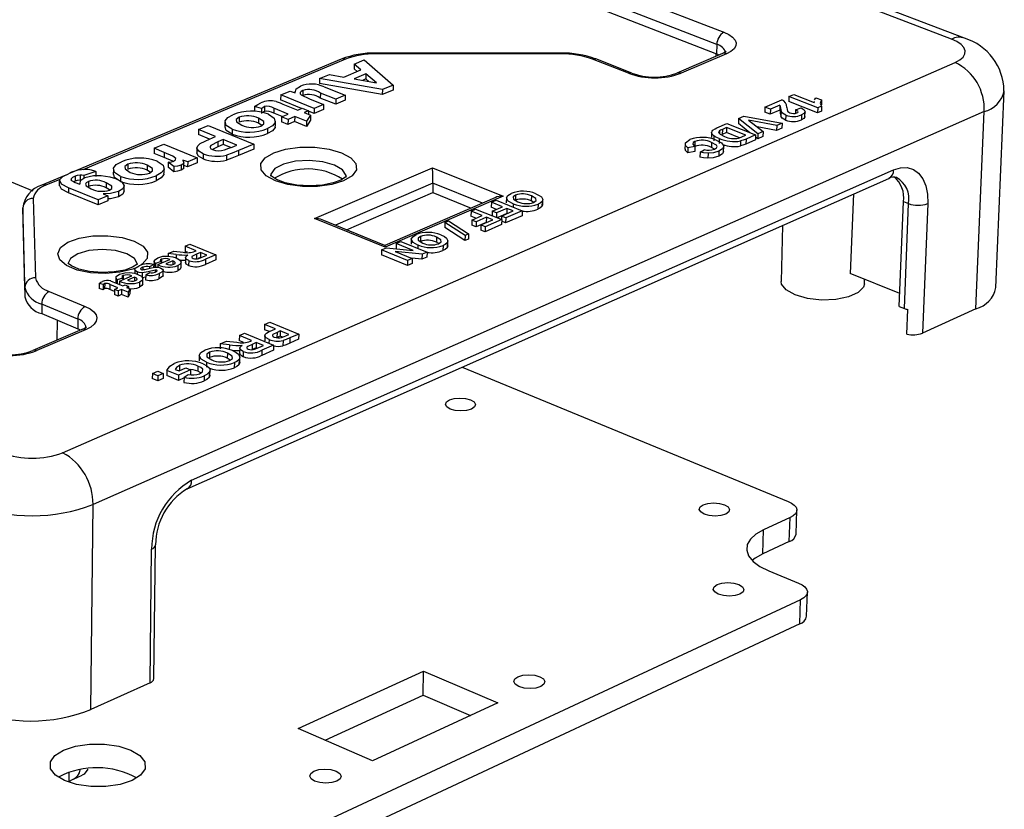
# Model space of a CAD drawing. Extents: x 64 to 144, y 97 to 234.
# Tile 15 of 16: x 110 to 144, y 191 to 218. Entities that reach past the tile are written whole.
import ezdxf

# ---------------------------------------------------------------- set-up
doc = ezdxf.new("R2010")
doc.units = 0
doc.layers.get('0').update_dxf_attribs({"linetype": 'CONTINUOUS'})

msp = doc.modelspace()

# ---------------------------------------------------------------- linework, layer by layer
at = {"color": 7, "linetype": 'CONTINUOUS'}
for p, q in [((141.855, 217.13), (98.378, 233.773)), ((142.305, 217.159), (98.838, 233.784)), ((98.244, 231.243), (134.096, 217.362)), ((133.855, 216.946), (98.014, 230.852)), ((98.016, 230.549), (133.845, 216.629)), ((133.855, 216.946), (133.845, 216.629)), ((128.527, 216.654), (122.231, 216.654)), ((128.534, 216.624), (122.236, 216.624)), ((134.044, 216.634), (132.494, 215.966)), ((134.189, 216.632), (132.639, 215.964)), ((133.822, 216.638), (133.819, 216.537)), ((133.845, 216.629), (133.937, 216.588)), ((111.547, 203.023), (141.982, 216.332)), ((121.05, 216.447), (111.805, 212.553)), ((121.49, 216.28), (121.487, 216.11)), ((121.49, 216.28), (121.832, 216.425)), ((121.722, 216.084), (121.49, 216.28)), ((121.832, 216.425), (122.82, 215.563)), ((130.84, 215.964), (129.613, 216.445)), ((130.959, 215.971), (129.732, 216.451)), ((120.309, 215.782), (120.648, 215.925)), ((120.648, 215.925), (121.136, 215.836)), ((121.136, 215.836), (121.722, 216.084)), ((121.586, 216.026), (121.487, 216.11)), ((121.89, 215.941), (121.49, 215.772)), ((121.89, 215.941), (121.886, 215.771)), ((122.252, 215.635), (121.89, 215.941)), ((101.128, 215.826), (110.53, 211.958)), ((120.309, 215.782), (120.306, 215.612)), ((122.447, 215.236), (120.306, 215.612)), ((122.451, 215.406), (120.309, 215.782)), ((121.49, 215.772), (122.252, 215.635)), ((121.886, 215.771), (121.769, 215.722)), ((121.993, 215.681), (121.886, 215.771)), ((122.82, 215.563), (122.451, 215.406)), ((122.82, 215.563), (122.816, 215.392)), ((118.985, 215.224), (118.982, 215.053)), ((118.985, 215.224), (119.307, 215.359)), ((120.125, 214.767), (118.985, 215.224)), ((119.307, 215.359), (119.475, 215.292)), ((119.464, 215.341), (119.463, 215.297)), ((119.742, 215.379), (119.739, 215.208)), ((120.337, 215.29), (120.334, 215.12)), ((120.863, 215.08), (120.337, 215.29)), ((120.466, 215.502), (121.185, 215.216)), ((121.185, 215.216), (120.863, 215.08)), ((121.185, 215.216), (121.181, 215.045)), ((122.451, 215.406), (122.447, 215.236)), ((122.816, 215.392), (122.447, 215.236)), ((136.314, 215.17), (136.483, 215.243)), ((136.483, 215.243), (137.18, 214.972)), ((143.372, 208.652), (143.658, 215.366)), ((119.697, 214.767), (118.982, 215.053)), ((119.059, 214.914), (119.564, 214.711)), ((119.964, 215.097), (120.447, 214.904)), ((120.447, 214.904), (120.125, 214.767)), ((120.86, 214.909), (120.334, 215.12)), ((120.447, 214.904), (120.444, 214.733)), ((120.863, 215.08), (120.86, 214.909)), ((121.181, 215.045), (120.86, 214.909)), ((135.493, 214.813), (136.067, 215.062)), ((136.008, 214.881), (135.681, 214.739)), ((136.008, 214.881), (136.002, 214.711)), ((136.314, 215.17), (136.308, 214.999)), ((137.289, 214.618), (136.308, 214.999)), ((137.295, 214.788), (136.314, 215.17)), ((137.178, 215.006), (137.176, 214.973)), ((137.18, 214.972), (137.184, 215.006)), ((137.19, 215.06), (137.236, 215.126)), ((137.236, 215.126), (137.425, 215.053)), ((137.425, 215.053), (137.419, 214.882)), ((142.973, 214.658), (112.584, 201.253)), ((118.094, 214.831), (118.091, 214.661)), ((118.331, 214.76), (118.094, 214.831)), ((118.331, 214.76), (118.329, 214.589)), ((118.429, 214.655), (118.373, 214.623)), ((118.432, 214.826), (118.429, 214.655)), ((118.751, 214.771), (118.748, 214.601)), ((119.033, 214.486), (118.748, 214.601)), ((119.241, 214.574), (118.751, 214.771)), ((119.013, 214.478), (119.241, 214.574)), ((119.564, 214.711), (119.716, 214.775)), ((119.716, 214.775), (119.936, 214.687)), ((119.936, 214.687), (119.784, 214.623)), ((119.784, 214.623), (120.005, 214.534)), ((119.936, 214.687), (119.934, 214.563)), ((120.122, 214.597), (119.936, 214.671)), ((120.125, 214.767), (120.122, 214.597)), ((120.444, 214.733), (120.122, 214.597)), ((135.493, 214.813), (135.487, 214.642)), ((135.675, 214.568), (135.487, 214.642)), ((135.681, 214.739), (135.493, 214.813)), ((135.681, 214.739), (135.675, 214.568)), ((136.002, 214.711), (135.675, 214.568)), ((136.046, 214.667), (136.04, 214.497)), ((136.542, 214.719), (136.538, 214.598)), ((136.542, 214.719), (136.729, 214.786)), ((136.743, 214.547), (136.737, 214.377)), ((136.86, 214.491), (136.866, 214.661)), ((137.295, 214.788), (137.289, 214.618)), ((137.424, 214.677), (137.289, 214.618)), ((137.43, 214.847), (137.295, 214.788)), ((137.43, 214.847), (137.424, 214.677)), ((142.691, 207.93), (142.973, 214.658)), ((117.081, 214.295), (117.079, 214.124)), ((117.569, 214.462), (117.567, 214.291)), ((118.225, 214.434), (118.223, 214.263)), ((118.342, 214.188), (118.223, 214.263)), ((118.804, 214.156), (118.807, 214.327)), ((119.013, 214.478), (119.01, 214.307)), ((119.231, 214.219), (119.01, 214.307)), ((119.234, 214.39), (119.013, 214.478)), ((119.234, 214.39), (119.231, 214.219)), ((119.459, 214.315), (119.231, 214.219)), ((119.462, 214.486), (119.234, 214.39)), ((119.462, 214.486), (119.459, 214.315)), ((119.86, 214.154), (119.459, 214.315)), ((119.863, 214.325), (119.462, 214.486)), ((120.002, 214.364), (119.86, 214.154)), ((119.863, 214.325), (119.86, 214.154)), ((120.005, 214.534), (119.863, 214.325)), ((120.005, 214.534), (120.002, 214.364)), ((133.861, 214.103), (134.194, 214.248)), ((134.194, 214.248), (135.175, 213.863)), ((134.598, 214.424), (134.593, 214.253)), ((134.986, 213.937), (134.593, 214.253)), ((134.598, 214.424), (134.773, 214.499)), ((135.254, 213.898), (134.598, 214.424)), ((134.773, 214.499), (136.079, 214.258)), ((135.9, 214.18), (134.937, 214.363)), ((134.937, 214.363), (135.434, 213.976)), ((136.079, 214.258), (135.9, 214.18)), ((136.079, 214.258), (136.073, 214.087)), ((136.207, 214.534), (136.201, 214.363)), ((116.186, 214.043), (116.184, 213.872)), ((116.558, 213.721), (116.184, 213.872)), ((116.186, 214.043), (116.511, 214.18)), ((116.766, 213.809), (116.186, 214.043)), ((116.511, 214.18), (118.073, 213.55)), ((117.333, 214.054), (117.33, 213.883)), ((118.532, 214.076), (118.529, 213.905)), ((133.678, 213.95), (133.672, 213.779)), ((133.678, 213.941), (133.672, 213.77)), ((133.944, 213.996), (133.941, 213.906)), ((134.048, 214.049), (134.042, 213.878)), ((134.182, 213.939), (134.042, 213.878)), ((134.188, 214.11), (134.048, 214.049)), ((134.188, 214.11), (134.182, 213.939)), ((134.626, 213.765), (134.182, 213.939)), ((134.842, 213.853), (134.188, 214.11)), ((135.894, 214.009), (135.23, 214.136)), ((135.254, 213.898), (135.249, 213.727)), ((135.434, 213.976), (135.254, 213.898)), ((135.434, 213.976), (135.429, 213.805)), ((135.9, 214.18), (135.894, 214.009)), ((136.073, 214.087), (135.894, 214.009)), ((114.671, 213.404), (114.998, 213.542)), ((114.998, 213.542), (116.138, 213.079)), ((116.552, 213.718), (116.766, 213.809)), ((116.842, 213.626), (116.84, 213.454)), ((117.024, 213.532), (116.84, 213.454)), ((117.026, 213.704), (116.842, 213.626)), ((117.026, 213.704), (117.024, 213.532)), ((117.279, 213.429), (117.024, 213.532)), ((117.487, 213.517), (117.026, 213.704)), ((118.073, 213.55), (117.547, 213.327)), ((118.073, 213.55), (118.071, 213.378)), ((132.776, 213.552), (132.77, 213.381)), ((133.11, 213.641), (133.105, 213.474)), ((133.676, 213.606), (133.67, 213.435)), ((133.672, 213.77), (133.675, 213.779)), ((133.756, 213.832), (133.751, 213.661)), ((133.938, 213.738), (133.933, 213.567)), ((134.665, 213.656), (134.659, 213.485)), ((134.758, 213.817), (134.842, 213.853)), ((134.851, 213.722), (134.845, 213.551)), ((135.169, 213.692), (134.845, 213.551)), ((135.175, 213.863), (134.851, 213.722)), ((135.175, 213.863), (135.169, 213.692)), ((135.249, 213.727), (135.173, 213.788)), ((135.429, 213.805), (135.249, 213.727)), ((114.671, 213.404), (114.669, 213.232)), ((115.007, 213.095), (114.669, 213.232)), ((115.009, 213.267), (114.671, 213.404)), ((115.009, 213.267), (115.007, 213.095)), ((116.126, 213.419), (116.124, 213.247)), ((116.343, 213.219), (116.341, 213.047)), ((116.84, 213.454), (116.658, 213.362)), ((117.325, 213.448), (117.487, 213.517)), ((118.071, 213.378), (117.545, 213.155)), ((117.547, 213.327), (117.545, 213.155)), ((132.872, 213.423), (132.867, 213.251)), ((133.101, 213.301), (132.867, 213.251)), ((133.106, 213.472), (132.872, 213.423)), ((133.106, 213.472), (133.101, 213.301)), ((133.286, 213.269), (133.281, 213.098)), ((133.286, 213.269), (133.419, 213.358)), ((133.558, 213.236), (133.553, 213.065)), ((133.774, 213.377), (133.67, 213.435)), ((133.927, 213.308), (133.922, 213.137)), ((134.088, 213.297), (134.094, 213.468)), ((115.146, 212.932), (115.144, 212.76)), ((115.345, 212.779), (115.146, 212.932)), ((115.812, 212.94), (115.652, 213.005)), ((115.683, 212.747), (115.685, 212.919)), ((115.812, 212.94), (115.809, 212.769)), ((116.136, 212.907), (115.809, 212.769)), ((116.138, 213.079), (115.812, 212.94)), ((116.138, 213.079), (116.136, 212.907)), ((117.133, 213.171), (117.131, 212.999)), ((112.681, 212.614), (112.273, 212.475)), ((112.681, 212.614), (112.68, 212.443)), ((113.278, 212.687), (113.276, 212.515)), ((113.772, 212.859), (113.77, 212.687)), ((114.432, 212.831), (114.43, 212.659)), ((114.548, 212.583), (114.43, 212.659)), ((115.013, 212.554), (115.015, 212.725)), ((115.343, 212.607), (115.144, 212.76)), ((115.345, 212.779), (115.343, 212.607)), ((115.592, 212.831), (115.59, 212.659)), ((115.809, 212.769), (115.684, 212.82)), ((115.948, 202.083), (139.883, 212.669)), ((120.137, 211.011), (124.162, 212.741)), ((124.162, 212.741), (126.572, 211.775)), ((111.655, 212.49), (110.84, 212.147)), ((111.429, 212.292), (111.428, 212.12)), ((111.836, 212.362), (111.836, 212.326)), ((111.977, 212.279), (111.937, 212.259)), ((111.973, 212.244), (112.137, 212.177)), ((111.979, 212.451), (111.977, 212.279)), ((112.13, 212.222), (112.13, 212.179)), ((112.148, 212.494), (112.146, 212.322)), ((112.176, 212.321), (112.146, 212.322)), ((112.273, 212.475), (112.273, 212.384)), ((112.428, 212.275), (112.427, 212.103)), ((113.035, 212.228), (113.033, 212.056)), ((113.527, 212.446), (113.525, 212.274)), ((114.735, 212.468), (114.733, 212.296)), ((115.793, 201.787), (139.72, 212.379)), ((124.173, 212.213), (124.166, 211.892)), ((111.748, 212.061), (111.746, 211.889)), ((112.756, 211.475), (111.746, 211.889)), ((112.757, 211.647), (111.748, 212.061)), ((113.15, 211.983), (113.033, 212.056)), ((113.455, 211.926), (113.453, 211.754)), ((113.649, 211.949), (113.651, 212.121)), ((121.23, 210.625), (124.166, 211.892)), ((124.166, 211.892), (125.474, 211.366)), ((110.545, 211.693), (110.622, 208.985)), ((112.757, 211.647), (112.756, 211.475)), ((113.086, 211.615), (112.756, 211.475)), ((113.087, 211.787), (112.757, 211.647)), ((112.93, 211.851), (113.087, 211.787)), ((113.087, 211.787), (113.086, 211.615)), ((126.291, 211.72), (122.538, 210.093)), ((126.572, 211.775), (122.548, 210.031)), ((126.17, 211.565), (126.166, 211.392)), ((126.17, 211.565), (126.329, 211.633)), ((126.547, 211.414), (126.17, 211.565)), ((126.329, 211.633), (127.218, 211.276)), ((126.679, 211.712), (126.675, 211.54)), ((126.991, 211.807), (126.987, 211.634)), ((127.532, 211.784), (127.528, 211.612)), ((127.61, 211.562), (127.528, 211.612)), ((127.896, 211.59), (127.891, 211.418)), ((127.917, 211.479), (127.921, 211.651)), ((138.521, 211.848), (138.399, 209.131)), ((140.077, 208.011), (140.217, 211.588)), ((140.217, 211.588), (140.391, 211.519)), ((140.25, 207.942), (140.391, 211.519)), ((141.045, 211.519), (140.868, 207.104)), ((110.189, 211.37), (110.187, 211.048)), ((110.263, 208.66), (110.189, 211.37)), ((125.473, 211.262), (125.469, 211.09)), ((125.473, 211.262), (125.632, 211.331)), ((125.849, 211.111), (125.473, 211.262)), ((125.632, 211.331), (126.522, 210.973)), ((126.338, 211.323), (126.166, 211.392)), ((126.198, 211.262), (126.194, 211.105)), ((126.198, 211.262), (126.547, 211.414)), ((126.346, 211.203), (126.198, 211.262)), ((126.346, 211.203), (126.343, 211.045)), ((126.695, 211.354), (126.346, 211.203)), ((126.691, 211.182), (126.36, 211.038)), ((126.511, 211.093), (126.912, 211.267)), ((127.218, 211.276), (126.659, 211.033)), ((126.695, 211.354), (126.691, 211.182)), ((126.704, 211.176), (126.691, 211.182)), ((126.912, 211.267), (126.695, 211.354)), ((126.909, 211.515), (126.906, 211.401)), ((127.218, 211.276), (127.214, 211.104)), ((127.758, 211.501), (127.753, 211.329)), ((127.913, 211.479), (127.891, 211.418)), ((110.187, 211.048), (110.261, 208.335)), ((122.548, 210.031), (120.137, 211.011)), ((122.538, 210.093), (120.401, 210.962)), ((124.583, 210.877), (124.579, 210.704)), ((124.583, 210.877), (124.703, 210.929)), ((125.272, 210.43), (124.583, 210.877)), ((124.703, 210.929), (125.391, 210.482)), ((125.641, 211.021), (125.469, 211.09)), ((125.5, 210.959), (125.496, 210.787)), ((125.5, 210.959), (125.849, 211.111)), ((125.648, 210.9), (125.5, 210.959)), ((125.648, 210.9), (125.644, 210.727)), ((125.993, 210.879), (125.644, 210.727)), ((125.998, 211.051), (125.648, 210.9)), ((125.812, 210.789), (126.215, 210.964)), ((126.522, 210.973), (125.961, 210.729)), ((125.998, 211.051), (125.993, 210.879)), ((126.006, 210.873), (125.993, 210.879)), ((126.215, 210.964), (125.998, 211.051)), ((126.511, 211.093), (126.508, 210.979)), ((126.659, 211.033), (126.511, 211.093)), ((126.522, 210.973), (126.517, 210.801)), ((126.655, 210.86), (126.52, 210.914)), ((127.214, 211.104), (126.655, 210.86)), ((126.659, 211.033), (126.655, 210.86)), ((125.268, 210.257), (124.579, 210.704)), ((125.644, 210.727), (125.496, 210.787)), ((125.812, 210.789), (125.808, 210.616)), ((125.957, 210.557), (125.808, 210.616)), ((125.961, 210.729), (125.812, 210.789)), ((126.517, 210.801), (125.957, 210.557)), ((125.961, 210.729), (125.957, 210.557)), ((136.098, 210.775), (136.05, 208.865)), ((122.923, 210.157), (123.083, 210.226)), ((123.083, 210.226), (123.973, 209.865)), ((123.437, 210.304), (123.433, 210.131)), ((123.752, 210.401), (123.748, 210.229)), ((124.295, 210.379), (124.292, 210.206)), ((124.373, 210.155), (124.292, 210.206)), ((124.659, 210.183), (124.655, 210.01)), ((124.681, 210.073), (124.685, 210.246)), ((125.272, 210.43), (125.268, 210.257)), ((125.387, 210.309), (125.268, 210.257)), ((125.391, 210.482), (125.272, 210.43)), ((125.391, 210.482), (125.387, 210.309)), ((115.145, 209.813), (115.335, 209.894)), ((115.335, 209.894), (115.654, 209.864)), ((115.729, 210.063), (115.727, 209.89)), ((115.808, 209.857), (115.727, 209.89)), ((115.729, 210.063), (115.891, 210.133)), ((116.101, 209.91), (115.729, 210.063)), ((115.891, 210.133), (116.771, 209.771)), ((116.065, 209.895), (116.101, 209.91)), ((116.248, 209.85), (116.117, 209.794)), ((116.248, 209.85), (116.246, 209.677)), ((116.462, 209.762), (116.248, 209.85)), ((122.421, 209.939), (122.418, 209.766)), ((122.421, 209.939), (122.594, 210.014)), ((123.311, 209.577), (122.421, 209.939)), ((122.594, 210.014), (123.499, 209.923)), ((123.806, 209.792), (122.886, 209.885)), ((122.886, 209.885), (123.472, 209.647)), ((122.923, 210.157), (122.92, 209.984)), ((122.928, 209.98), (122.92, 209.984)), ((123.499, 209.923), (122.923, 210.157)), ((123.665, 210.106), (123.663, 209.991)), ((123.973, 209.865), (123.806, 209.792)), ((123.973, 209.865), (123.97, 209.692)), ((124.519, 210.093), (124.515, 209.92)), ((124.678, 210.073), (124.655, 210.01)), ((114.67, 209.559), (114.668, 209.385)), ((114.903, 209.539), (114.718, 209.478)), ((114.797, 209.437), (115.209, 209.613)), ((114.903, 209.539), (114.903, 209.482)), ((114.917, 209.621), (114.916, 209.487)), ((115.308, 209.57), (115.062, 209.465)), ((115.145, 209.813), (115.144, 209.728)), ((115.421, 209.785), (115.145, 209.813)), ((115.308, 209.57), (115.307, 209.442)), ((115.421, 209.785), (115.42, 209.665)), ((115.585, 209.343), (115.587, 209.516)), ((115.736, 209.68), (115.734, 209.506)), ((115.846, 209.579), (115.844, 209.406)), ((116.117, 209.794), (116.115, 209.621)), ((116.246, 209.677), (116.17, 209.645)), ((116.325, 209.703), (116.462, 209.762)), ((116.418, 209.619), (116.415, 209.446)), ((116.769, 209.598), (116.415, 209.446)), ((116.771, 209.771), (116.418, 209.619)), ((116.771, 209.771), (116.769, 209.598)), ((123.308, 209.404), (122.418, 209.766)), ((123.311, 209.577), (123.308, 209.404)), ((123.472, 209.647), (123.311, 209.577)), ((123.802, 209.619), (123.453, 209.654)), ((123.472, 209.647), (123.468, 209.474)), ((123.806, 209.792), (123.802, 209.619)), ((123.97, 209.692), (123.802, 209.619)), ((114.007, 209.274), (114.006, 209.142)), ((114.087, 209.19), (114.086, 209.115)), ((114.207, 209.296), (114.207, 209.287)), ((114.279, 209.347), (114.278, 209.262)), ((114.381, 209.087), (114.522, 209.166)), ((114.513, 209.362), (114.512, 209.317)), ((114.653, 209.441), (114.513, 209.362)), ((114.653, 209.441), (114.652, 209.344)), ((114.709, 209.25), (114.708, 209.18)), ((114.718, 209.478), (114.716, 209.348)), ((114.755, 209.244), (114.754, 209.206)), ((114.772, 209.223), (114.771, 209.227)), ((114.797, 209.437), (114.796, 209.346)), ((114.973, 209.07), (114.975, 209.244)), ((115.474, 209.404), (115.472, 209.231)), ((123.468, 209.474), (123.308, 209.404)), ((113.313, 208.831), (113.598, 208.713)), ((113.365, 208.999), (113.363, 208.826)), ((113.412, 208.919), (113.411, 208.791)), ((113.599, 208.98), (113.412, 208.919)), ((113.492, 208.877), (113.491, 208.758)), ((113.492, 208.877), (113.906, 209.054)), ((113.599, 208.98), (113.598, 208.922)), ((113.613, 209.062), (113.612, 208.928)), ((114.004, 209.011), (113.757, 208.905)), ((114.004, 209.011), (114.003, 208.883)), ((114.17, 208.844), (114.168, 208.67)), ((114.262, 209.16), (114.26, 208.987)), ((114.38, 209.006), (114.26, 208.987)), ((114.282, 208.784), (114.284, 208.958)), ((114.381, 209.087), (114.379, 208.914)), ((114.835, 209.13), (114.833, 208.956)), ((140.095, 208.457), (138.399, 209.131)), ((138.888, 208.779), (138.895, 208.934)), ((110.263, 208.66), (110.261, 208.335)), ((111.089, 208.524), (112.318, 208.012)), ((112.796, 208.797), (112.794, 208.624)), ((112.928, 208.582), (112.794, 208.624)), ((112.93, 208.756), (112.796, 208.797)), ((112.93, 208.756), (112.928, 208.582)), ((112.982, 208.791), (112.98, 208.618)), ((113.158, 208.758), (113.156, 208.584)), ((113.314, 208.519), (113.156, 208.584)), ((113.435, 208.643), (113.158, 208.758)), ((113.314, 208.591), (113.313, 208.418)), ((113.314, 208.591), (113.435, 208.643)), ((113.439, 208.54), (113.314, 208.591)), ((113.439, 208.54), (113.437, 208.366)), ((113.559, 208.591), (113.439, 208.54)), ((113.491, 208.772), (113.472, 208.765)), ((113.559, 208.591), (113.557, 208.418)), ((113.785, 208.498), (113.559, 208.591)), ((113.598, 208.713), (113.675, 208.746)), ((113.675, 208.746), (113.799, 208.694)), ((113.799, 208.694), (113.722, 208.662)), ((113.722, 208.662), (113.847, 208.61)), ((113.785, 208.498), (113.783, 208.324)), ((113.847, 208.61), (113.785, 208.498)), ((113.799, 208.694), (113.798, 208.63)), ((113.847, 208.61), (113.845, 208.436)), ((113.437, 208.366), (113.313, 208.418)), ((113.557, 208.418), (113.437, 208.366)), ((113.783, 208.324), (113.557, 208.418)), ((113.845, 208.436), (113.783, 208.324)), ((110.837, 208.092), (110.834, 207.766)), ((112.066, 207.579), (110.837, 208.092)), ((140.077, 208.011), (140.25, 207.942)), ((140.335, 207.069), (140.368, 207.907)), ((142.691, 207.93), (140.868, 207.104)), ((110.834, 207.766), (112.063, 207.253)), ((111.359, 207.547), (111.354, 206.863)), ((112.066, 207.579), (112.063, 207.253)), ((112.202, 207.228), (110.529, 206.508)), ((112.346, 207.224), (110.673, 206.503)), ((112.063, 207.253), (112.155, 207.208)), ((118.437, 207.394), (118.434, 207.219)), ((118.597, 207.152), (118.434, 207.219)), ((118.437, 207.394), (118.616, 207.472)), ((118.802, 207.243), (118.437, 207.394)), ((118.616, 207.472), (119.599, 207.065)), ((118.679, 207.189), (118.802, 207.243)), ((118.966, 207.175), (118.858, 207.128)), ((118.966, 207.175), (118.963, 207)), ((119.256, 207.055), (118.966, 207.175)), ((116.925, 206.736), (117.136, 206.828)), ((117.136, 206.828), (117.492, 206.793)), ((117.574, 207.019), (117.571, 206.844)), ((117.718, 206.783), (117.571, 206.844)), ((117.574, 207.019), (117.754, 207.097)), ((117.99, 206.846), (117.574, 207.019)), ((117.754, 207.097), (118.737, 206.689)), ((117.949, 206.829), (117.99, 206.846)), ((118.443, 207.016), (118.44, 206.841)), ((118.588, 206.884), (118.585, 206.752)), ((118.858, 207.128), (118.855, 206.954)), ((118.963, 207), (118.855, 206.954)), ((119.044, 206.967), (118.963, 207)), ((119.064, 206.845), (119.061, 206.67)), ((119.161, 207.014), (119.256, 207.055)), ((119.301, 206.935), (119.298, 206.761)), ((119.596, 206.891), (119.298, 206.761)), ((119.599, 207.065), (119.301, 206.935)), ((119.599, 207.065), (119.596, 206.891)), ((116.925, 206.736), (116.923, 206.562)), ((117.233, 206.705), (116.925, 206.736)), ((117.233, 206.705), (117.231, 206.53)), ((117.585, 206.587), (117.582, 206.412)), ((118.009, 206.715), (118.006, 206.54)), ((118.151, 206.604), (118.006, 206.54)), ((118.153, 206.778), (118.009, 206.715)), ((118.153, 206.778), (118.151, 206.604)), ((118.186, 206.589), (118.151, 206.604)), ((118.393, 206.679), (118.153, 206.778)), ((118.24, 206.612), (118.393, 206.679)), ((118.344, 206.518), (118.342, 206.343)), ((118.734, 206.515), (118.342, 206.343)), ((118.737, 206.689), (118.344, 206.518)), ((118.737, 206.689), (118.734, 206.515)), ((116.203, 206.334), (116.2, 206.159)), ((116.558, 206.448), (116.556, 206.273)), ((117.165, 206.422), (117.162, 206.247)), ((117.264, 206.182), (117.162, 206.247)), ((117.564, 206.2), (117.562, 206.025)), ((117.593, 206.1), (117.596, 206.275)), ((117.708, 206.473), (117.705, 206.298)), ((115.105, 205.83), (115.103, 205.655)), ((115.5, 205.665), (115.105, 205.83)), ((115.389, 205.866), (115.517, 205.812)), ((115.911, 205.844), (115.5, 205.665)), ((115.531, 205.827), (115.513, 205.814)), ((115.517, 205.812), (115.747, 205.912)), ((115.533, 206.002), (115.531, 205.827)), ((115.747, 205.912), (115.911, 205.844)), ((115.911, 205.844), (115.909, 205.669)), ((116.163, 205.976), (116.16, 205.801)), ((116.452, 206.113), (116.449, 205.938)), ((116.573, 205.664), (116.576, 205.84)), ((117.405, 206.097), (117.402, 205.922)), ((117.591, 206.1), (117.562, 206.025)), ((125.167, 205.937), (136.285, 201.363)), ((114.607, 205.728), (114.605, 205.553)), ((114.794, 205.474), (114.605, 205.553)), ((114.607, 205.728), (114.789, 205.807)), ((114.796, 205.649), (114.607, 205.728)), ((114.789, 205.807), (114.978, 205.728)), ((114.796, 205.649), (114.794, 205.474)), ((114.976, 205.553), (114.794, 205.474)), ((114.978, 205.728), (114.796, 205.649)), ((114.978, 205.728), (114.976, 205.553)), ((115.498, 205.49), (115.103, 205.655)), ((115.5, 205.665), (115.498, 205.49)), ((115.688, 205.573), (115.498, 205.49)), ((115.688, 205.596), (115.686, 205.421)), ((115.688, 205.596), (115.832, 205.691)), ((116.375, 205.648), (116.373, 205.472)), ((116.549, 205.765), (116.547, 205.59)), ((112.515, 194.259), (112.584, 201.253)), ((136.355, 200.81), (135.451, 200.393)), ((136.326, 199.996), (136.355, 200.81)), ((136.556, 200.246), (136.585, 201.059)), ((135.423, 199.579), (135.451, 200.393)), ((114.663, 195.317), (114.718, 199.882)), ((136.326, 199.996), (135.423, 199.579)), ((114.528, 195.171), (114.583, 199.737)), ((135.624, 198.995), (136.64, 198.573)), ((136.915, 197.442), (136.944, 198.261)), ((136.712, 198.007), (114.258, 187.545)), ((136.683, 197.187), (136.712, 198.007)), ((136.683, 197.187), (114.248, 186.702)), ((119.585, 193.613), (123.855, 195.576)), ((123.837, 194.751), (123.855, 195.576)), ((123.855, 195.576), (126.388, 194.489)), ((114.528, 195.171), (112.515, 194.259)), ((120.503, 193.214), (123.837, 194.751)), ((123.837, 194.751), (125.452, 194.055)), ((126.388, 194.489), (122.119, 192.51)), ((122.119, 192.51), (119.585, 193.613)), ((111.761, 192.119), (111.758, 191.782)), ((111.758, 191.812), (111.913, 191.883)), ((111.916, 191.884), (112.21, 192.019))]:
    msp.add_line(p, q, dxfattribs=at)
at = {"color": 8, "linetype": 'CONTINUOUS'}
for p, q in [((121.189, 216.445), (112.234, 212.671)), ((111.45, 212.341), (110.979, 212.143)), ((124.173, 212.213), (120.847, 210.78)), ((125.863, 211.534), (124.173, 212.213))]:
    msp.add_line(p, q, dxfattribs=at)
at = {"color": 7, "linetype": 'CONTINUOUS'}
for points in [[(134.096, 217.362), (134.264, 217.284), (134.392, 217.195), (134.476, 217.098), (134.513, 216.998), (134.502, 216.897), (134.442, 216.8), (134.337, 216.71), (134.189, 216.632)], [(141.982, 216.332), (142.14, 216.418), (142.253, 216.516), (142.314, 216.622), (142.323, 216.732), (142.279, 216.842), (142.183, 216.948), (142.04, 217.045), (141.855, 217.13)], [(134.171, 216.705), (134.174, 216.712), (134.119, 216.671), (134.044, 216.634)], [(119.475, 215.292), (119.51, 215.431), (119.655, 215.523)], [(119.742, 215.379), (119.683, 215.345), (119.652, 215.305), (119.65, 215.263), (119.685, 215.224), (119.964, 215.097)], [(118.094, 214.831), (118.203, 214.904), (118.309, 214.955)], [(118.832, 214.996), (118.962, 214.951), (119.059, 214.914)], [(137.425, 215.053), (137.375, 214.938), (137.43, 214.847)], [(117.333, 214.054), (117.125, 214.184), (117.088, 214.338), (117.176, 214.453), (117.349, 214.55)], [(118.432, 214.826), (118.37, 214.79), (118.331, 214.76)], [(118.565, 214.564), (118.762, 214.434), (118.798, 214.283), (118.704, 214.171), (118.532, 214.076)], [(136.207, 214.534), (136.09, 214.604), (136.046, 214.667)], [(136.246, 214.797), (136.254, 214.729), (136.27, 214.676)], [(136.27, 214.676), (136.305, 214.641), (136.35, 214.618)], [(136.583, 214.613), (136.614, 214.631), (136.626, 214.652), (136.616, 214.675), (136.542, 214.719)], [(136.729, 214.786), (136.832, 214.722), (136.864, 214.649), (136.824, 214.594), (136.743, 214.547)], [(117.569, 214.462), (117.47, 214.389), (117.476, 214.304), (117.656, 214.191)], [(118.31, 214.164), (118.409, 214.237), (118.404, 214.321), (118.225, 214.434)], [(136.201, 214.363), (136.084, 214.433), (136.04, 214.497)], [(136.853, 214.49), (136.858, 214.478), (136.818, 214.423), (136.737, 214.377)], [(117.33, 213.883), (117.123, 214.013), (117.096, 214.124)], [(118.785, 214.156), (118.795, 214.112), (118.701, 214), (118.529, 213.905)], [(133.678, 213.941), (133.692, 213.99), (133.724, 214.026)], [(133.756, 213.832), (133.697, 213.892), (133.678, 213.941)], [(133.724, 214.026), (133.794, 214.071), (133.861, 214.103)], [(133.944, 213.996), (133.91, 213.939), (133.964, 213.882), (134.117, 213.809)], [(134.048, 214.049), (133.986, 214.02), (133.944, 213.996)], [(116.343, 213.219), (116.188, 213.304), (116.127, 213.407), (116.153, 213.489), (116.233, 213.565)], [(116.233, 213.565), (116.404, 213.653), (116.552, 213.718)], [(116.842, 213.626), (116.604, 213.505), (116.576, 213.467), (116.576, 213.428), (116.606, 213.39), (116.664, 213.359)], [(132.872, 213.423), (132.79, 213.503), (132.785, 213.588), (132.94, 213.702)], [(133.11, 213.641), (133.046, 213.598), (133.032, 213.548), (133.106, 213.472)], [(133.776, 213.378), (133.84, 213.417), (133.865, 213.464), (133.844, 213.512), (133.676, 213.606)], [(133.938, 213.738), (133.827, 213.788), (133.756, 213.832)], [(133.832, 213.686), (134.016, 213.59), (134.094, 213.475), (134.051, 213.384), (133.927, 213.308)], [(134.594, 213.753), (134.689, 213.787), (134.758, 213.817)], [(134.845, 213.551), (134.747, 213.511), (134.659, 213.485)], [(134.851, 213.722), (134.752, 213.682), (134.665, 213.656)], [(115.333, 212.971), (115.392, 213.008), (115.403, 213.052), (115.308, 213.133), (115.009, 213.267)], [(116.341, 213.047), (116.185, 213.133), (116.124, 213.236), (116.128, 213.247)], [(117.072, 213.35), (117.217, 213.404), (117.325, 213.448)], [(117.547, 213.327), (117.324, 213.236), (117.133, 213.171)], [(121.061, 213.256), (121.374, 213.084), (121.547, 212.882), (121.563, 212.669), (121.419, 212.467), (121.13, 212.294), (120.722, 212.168), (120.238, 212.102), (119.723, 212.102), (119.23, 212.168), (118.806, 212.294), (118.493, 212.467), (118.322, 212.669), (118.309, 212.882), (118.456, 213.084), (118.746, 213.256), (119.152, 213.381), (119.635, 213.446), (120.146, 213.446), (120.638, 213.381), (121.061, 213.256)], [(132.867, 213.251), (132.784, 213.332), (132.782, 213.381)], [(133.558, 213.236), (133.402, 213.247), (133.286, 213.269)], [(133.927, 213.308), (133.739, 213.252), (133.558, 213.236)], [(134.085, 213.297), (134.046, 213.213), (133.922, 213.137)], [(113.527, 212.446), (113.32, 212.578), (113.286, 212.733), (113.376, 212.85), (113.552, 212.948)], [(114.776, 212.962), (114.972, 212.831), (115.006, 212.678), (114.909, 212.564), (114.735, 212.468)], [(115.327, 212.944), (115.306, 212.962), (115.007, 213.095)], [(115.146, 212.932), (115.258, 212.948), (115.333, 212.971)], [(115.652, 213.005), (115.682, 212.902), (115.65, 212.863), (115.592, 212.831)], [(117.545, 213.155), (117.321, 213.064), (117.131, 212.999)], [(133.553, 213.065), (133.396, 213.076), (133.281, 213.098)], [(133.922, 213.137), (133.734, 213.081), (133.553, 213.065)], [(111.748, 212.061), (111.507, 212.182), (111.439, 212.332), (111.558, 212.442), (111.745, 212.535)], [(112.647, 212.63), (112.666, 212.621), (112.681, 212.614)], [(113.772, 212.859), (113.671, 212.785), (113.676, 212.699), (113.855, 212.585)], [(114.512, 212.557), (114.613, 212.631), (114.61, 212.717), (114.432, 212.831)], [(114.993, 212.553), (115.004, 212.506), (114.907, 212.392), (114.733, 212.296)], [(115.59, 212.659), (115.461, 212.622), (115.343, 212.607)], [(115.592, 212.831), (115.463, 212.794), (115.345, 212.779)], [(115.675, 212.747), (115.68, 212.73), (115.648, 212.692), (115.59, 212.659)], [(139.883, 212.669), (140.122, 212.742), (140.349, 212.748), (140.556, 212.685), (140.733, 212.557), (140.876, 212.368), (140.977, 212.125), (141.034, 211.839), (141.045, 211.519)], [(111.834, 212.343), (111.833, 212.33), (111.851, 212.305)], [(111.979, 212.451), (111.885, 212.404), (111.836, 212.362)], [(111.851, 212.305), (111.914, 212.269), (111.973, 212.244)], [(112.146, 212.322), (112.044, 212.303), (111.977, 212.279)], [(112.148, 212.494), (112.045, 212.475), (111.979, 212.451)], [(112.137, 212.177), (112.167, 212.314), (112.305, 212.406)], [(112.273, 212.475), (112.207, 212.491), (112.148, 212.494)], [(112.305, 212.406), (112.597, 212.478), (112.867, 212.482)], [(112.428, 212.275), (112.356, 212.231), (112.331, 212.178), (112.35, 212.124), (112.523, 212.018)], [(112.867, 212.482), (113.159, 212.436), (113.353, 212.372)], [(113.143, 211.978), (113.227, 212.039), (113.224, 212.109), (113.035, 212.228)], [(113.525, 212.274), (113.319, 212.406), (113.294, 212.516)], [(113.353, 212.372), (113.563, 212.26), (113.651, 212.125), (113.602, 212.017), (113.455, 211.926)], [(121.218, 212.45), (121.19, 212.417), (121.038, 212.321), (120.772, 212.223), (120.406, 212.152), (119.977, 212.125), (119.537, 212.153), (119.14, 212.23), (118.839, 212.342), (118.673, 212.45), (118.642, 212.487)], [(111.746, 211.889), (111.505, 212.01), (111.455, 212.122)], [(113.455, 211.926), (113.182, 211.858), (112.93, 211.851)], [(113.648, 211.949), (113.6, 211.845), (113.453, 211.754)], [(126.909, 211.515), (126.743, 211.604), (126.679, 211.712), (126.725, 211.796), (126.843, 211.866)], [(127.684, 211.855), (127.803, 211.799), (127.873, 211.748)], [(113.453, 211.754), (113.18, 211.685), (113.086, 211.683)], [(126.991, 211.807), (126.91, 211.746), (126.917, 211.675), (127.071, 211.582)], [(127.607, 211.56), (127.691, 211.62), (127.686, 211.691), (127.532, 211.784)], [(127.896, 211.59), (127.829, 211.537), (127.758, 211.501)], [(127.873, 211.748), (127.921, 211.66), (127.896, 211.59)], [(127.891, 211.418), (127.825, 211.365), (127.753, 211.329)], [(123.665, 210.106), (123.5, 210.197), (123.437, 210.306), (123.484, 210.391), (123.603, 210.461)], [(123.752, 210.401), (123.669, 210.34), (123.676, 210.269), (123.829, 210.174)], [(124.368, 210.152), (124.453, 210.213), (124.449, 210.284), (124.295, 210.379)], [(124.449, 210.45), (124.568, 210.394), (124.638, 210.342)], [(124.659, 210.183), (124.591, 210.129), (124.519, 210.093)], [(124.638, 210.342), (124.685, 210.253), (124.659, 210.183)], [(124.655, 210.01), (124.587, 209.956), (124.515, 209.92)], [(114.718, 209.478), (114.673, 209.535), (114.681, 209.594), (114.793, 209.672)], [(114.793, 209.672), (114.97, 209.722), (115.138, 209.728)], [(114.917, 209.621), (114.884, 209.601), (114.874, 209.576), (114.903, 209.539)], [(115.138, 209.728), (115.306, 209.701), (115.418, 209.664)], [(115.389, 209.508), (115.357, 209.546), (115.308, 209.57)], [(115.342, 209.452), (115.384, 209.481), (115.389, 209.508)], [(115.418, 209.664), (115.538, 209.599), (115.587, 209.519), (115.559, 209.457), (115.474, 209.404)], [(115.846, 209.579), (115.763, 209.627), (115.736, 209.685), (115.762, 209.73), (115.815, 209.77)], [(115.844, 209.406), (115.761, 209.454), (115.736, 209.507)], [(116.117, 209.794), (115.982, 209.73), (115.959, 209.711), (115.954, 209.69), (115.969, 209.669), (116, 209.652)], [(116.193, 209.649), (116.268, 209.678), (116.325, 209.703)], [(114.101, 209.466), (114.077, 209.44), (113.929, 209.347), (113.668, 209.254), (113.307, 209.186), (112.888, 209.166), (112.467, 209.201), (112.102, 209.284), (111.846, 209.394), (111.741, 209.474), (111.734, 209.481)], [(113.489, 209.113), (113.667, 209.163), (113.835, 209.17)], [(113.835, 209.17), (114.003, 209.143), (114.115, 209.105)], [(114.087, 209.19), (114.028, 209.227), (114.007, 209.27), (114.022, 209.313), (114.155, 209.399)], [(114.262, 209.16), (114.156, 209.169), (114.087, 209.19)], [(114.279, 209.347), (114.229, 209.321), (114.207, 209.296)], [(114.208, 209.291), (114.212, 209.28), (114.23, 209.269)], [(114.23, 209.269), (114.252, 209.262), (114.273, 209.261)], [(114.709, 209.25), (114.465, 209.193), (114.262, 209.16)], [(114.273, 209.261), (114.317, 209.267), (114.349, 209.275)], [(114.349, 209.275), (114.53, 209.322), (114.682, 209.349)], [(114.681, 209.349), (114.671, 209.362), (114.674, 209.385)], [(114.682, 209.349), (114.812, 209.346), (114.899, 209.322)], [(114.706, 209.179), (114.75, 209.202), (114.772, 209.223)], [(114.755, 209.244), (114.731, 209.249), (114.709, 209.25)], [(114.769, 209.235), (114.768, 209.235), (114.755, 209.244)], [(114.899, 209.322), (114.954, 209.288), (114.975, 209.248), (114.961, 209.208), (114.835, 209.13)], [(115.583, 209.343), (115.557, 209.283), (115.472, 209.231)], [(112.796, 208.797), (112.85, 208.836), (112.905, 208.863)], [(113.186, 208.88), (113.259, 208.853), (113.313, 208.831)], [(113.412, 208.919), (113.368, 208.976), (113.376, 209.035), (113.489, 209.113)], [(113.613, 209.062), (113.58, 209.042), (113.569, 209.017), (113.599, 208.98)], [(114.085, 208.948), (114.053, 208.987), (114.004, 209.011)], [(114.038, 208.892), (114.08, 208.922), (114.085, 208.948)], [(114.115, 209.105), (114.235, 209.04), (114.284, 208.96), (114.255, 208.897), (114.17, 208.844)], [(114.971, 209.07), (114.959, 209.035), (114.833, 208.956)], [(136.523, 208.403), (136.218, 208.573), (136.064, 208.774), (136.05, 208.865)], [(112.98, 208.618), (112.948, 208.598), (112.928, 208.582)], [(112.982, 208.791), (112.95, 208.772), (112.93, 208.756)], [(114.28, 208.784), (114.253, 208.723), (114.168, 208.67)], [(138.888, 208.779), (138.859, 208.671), (138.678, 208.483), (138.35, 208.336), (137.915, 208.248), (137.426, 208.23), (136.943, 208.284), (136.523, 208.403)], [(112.318, 208.012), (112.485, 207.928), (112.61, 207.831), (112.688, 207.727), (112.717, 207.618), (112.696, 207.51), (112.625, 207.405), (112.507, 207.308), (112.346, 207.224)], [(112.202, 207.228), (112.202, 207.229), (112.207, 207.23)], [(118.497, 207.098), (118.594, 207.151), (118.679, 207.189)], [(118.588, 206.884), (118.491, 206.936), (118.445, 206.999), (118.453, 207.051), (118.497, 207.098)], [(118.858, 207.128), (118.718, 207.053), (118.704, 207.03), (118.707, 207.005), (118.728, 206.983), (118.764, 206.963)], [(119.012, 206.955), (119.097, 206.987), (119.161, 207.014)], [(119.301, 206.935), (119.173, 206.882), (119.064, 206.845)], [(116.452, 206.113), (116.27, 206.216), (116.203, 206.339), (116.259, 206.436), (116.394, 206.516)], [(117.339, 206.503), (117.469, 206.439), (117.547, 206.381)], [(117.708, 206.473), (117.616, 206.527), (117.585, 206.592), (117.613, 206.642), (117.673, 206.687)], [(118.009, 206.715), (117.858, 206.643), (117.833, 206.622), (117.827, 206.598), (117.844, 206.574), (117.88, 206.555)], [(118.094, 206.551), (118.177, 206.585), (118.24, 206.612)], [(119.298, 206.761), (119.17, 206.707), (119.061, 206.67)], [(116.558, 206.448), (116.463, 206.378), (116.468, 206.297), (116.637, 206.19)], [(117.239, 206.165), (117.336, 206.234), (117.333, 206.315), (117.165, 206.422)], [(117.564, 206.2), (117.487, 206.139), (117.405, 206.097)], [(117.547, 206.381), (117.596, 206.279), (117.564, 206.2)], [(117.705, 206.298), (117.613, 206.352), (117.585, 206.412)], [(115.105, 205.83), (115.2, 205.971), (115.356, 206.065)], [(115.533, 206.002), (115.428, 205.931), (115.389, 205.866)], [(116.16, 205.801), (116.001, 205.854), (115.905, 205.866)], [(116.213, 205.717), (116.316, 205.786), (116.325, 205.867), (116.262, 205.926), (116.163, 205.976)], [(116.336, 206.058), (116.47, 205.988), (116.556, 205.905), (116.575, 205.835), (116.549, 205.765)], [(117.562, 206.025), (117.484, 205.964), (117.402, 205.922)], [(116.261, 205.749), (116.259, 205.751), (116.16, 205.801)], [(116.547, 205.59), (116.465, 205.52), (116.373, 205.472)], [(116.549, 205.765), (116.468, 205.695), (116.375, 205.648)], [(116.572, 205.664), (116.573, 205.66), (116.547, 205.59)], [(124.764, 204.513), (124.648, 204.584), (124.602, 204.668), (124.634, 204.752), (124.738, 204.823), (124.9, 204.87), (125.094, 204.887), (125.29, 204.87), (125.46, 204.823), (125.577, 204.752), (125.623, 204.668), (125.591, 204.584), (125.487, 204.513), (125.325, 204.466), (125.131, 204.449), (124.934, 204.466), (124.764, 204.513)], [(133.426, 200.928), (133.305, 201.001), (133.256, 201.087), (133.285, 201.173), (133.389, 201.246), (133.551, 201.295), (133.747, 201.312), (133.947, 201.295), (134.12, 201.246), (134.241, 201.173), (134.291, 201.087), (134.262, 201.001), (134.158, 200.928), (133.996, 200.879), (133.8, 200.862), (133.599, 200.879), (133.426, 200.928)], [(136.285, 201.363), (136.404, 201.304), (136.496, 201.237), (136.556, 201.163), (136.584, 201.087), (136.576, 201.011), (136.534, 200.937), (136.46, 200.869), (136.355, 200.81)], [(135.451, 200.393), (135.188, 200.244), (135, 200.074), (134.894, 199.889), (134.874, 199.696), (134.941, 199.503), (135.093, 199.317), (135.323, 199.146), (135.624, 198.995)], [(135.423, 199.579), (135.16, 199.429), (135.058, 199.347)], [(133.904, 198.198), (133.782, 198.273), (133.732, 198.361), (133.761, 198.449), (133.866, 198.523), (134.03, 198.573), (134.228, 198.59), (134.43, 198.573), (134.605, 198.523), (134.728, 198.449), (134.778, 198.361), (134.749, 198.273), (134.644, 198.198), (134.48, 198.148), (134.282, 198.131), (134.079, 198.148), (133.904, 198.198)], [(136.64, 198.573), (136.761, 198.512), (136.854, 198.443), (136.915, 198.368), (136.943, 198.29), (136.935, 198.212), (136.893, 198.137), (136.818, 198.068), (136.712, 198.007)], [(127.105, 195.048), (126.983, 195.125), (126.935, 195.215), (126.967, 195.305), (127.075, 195.381), (127.242, 195.432), (127.443, 195.45), (127.647, 195.432), (127.823, 195.381), (127.945, 195.305), (127.994, 195.215), (127.962, 195.125), (127.854, 195.048), (127.687, 194.997), (127.486, 194.979), (127.281, 194.997), (127.105, 195.048)], [(111.608, 191.841), (111.302, 192.027), (111.138, 192.245), (111.132, 192.474), (111.283, 192.691), (111.576, 192.876), (111.983, 193.01), (112.465, 193.08), (112.973, 193.08), (113.459, 193.01), (113.875, 192.876), (114.182, 192.691), (114.348, 192.474), (114.357, 192.245), (114.209, 192.027), (113.916, 191.841), (113.508, 191.706), (113.025, 191.634), (112.514, 191.634), (112.025, 191.706), (111.608, 191.841)], [(112.407, 192.228), (112.283, 192.064), (112.21, 192.019)], [(120.875, 192.163), (120.997, 192.084), (121.044, 191.992), (121.009, 191.9), (120.898, 191.822), (120.727, 191.769), (120.523, 191.751), (120.317, 191.769), (120.139, 191.822), (120.018, 191.9), (119.972, 191.992), (120.007, 192.084), (120.118, 192.163), (120.288, 192.215), (120.492, 192.233), (120.698, 192.215), (120.875, 192.163)]]:
    msp.add_lwpolyline(points, dxfattribs=at)
at = {"color": 8, "linetype": 'CONTINUOUS'}
for points in [[(128.534, 216.624), (128.531, 216.645), (128.528, 216.654), (128.527, 216.654)], [(120.814, 212.832), (120.416, 212.943), (119.954, 212.988), (119.488, 212.961), (119.081, 212.865), (118.788, 212.714), (118.65, 212.528), (118.641, 212.467)], [(121.218, 212.435), (121.215, 212.479), (121.093, 212.67), (120.814, 212.832)], [(113.988, 209.306), (113.937, 209.287), (113.504, 209.177), (113.008, 209.133), (112.502, 209.16), (112.042, 209.254), (111.678, 209.405), (111.448, 209.597), (111.379, 209.809), (111.476, 210.017), (111.73, 210.199), (112.111, 210.337), (112.58, 210.414), (113.086, 210.422), (113.573, 210.362), (113.99, 210.239), (113.99, 210.239)], [(113.99, 210.239), (114.292, 210.066), (114.446, 209.862), (114.434, 209.649), (114.258, 209.45), (114.23, 209.431)], [(113.74, 209.809), (113.352, 209.917), (112.898, 209.955), (112.446, 209.917), (112.066, 209.809), (111.815, 209.648), (111.731, 209.465)], [(114.102, 209.447), (114.102, 209.457), (114.003, 209.648), (113.74, 209.809)]]:
    msp.add_lwpolyline(points, dxfattribs=at)
at = {"color": 7, "linetype": 'CONTINUOUS'}
for centre, radius, start, end in [((134.343, 216.941), 0.488, 120.3139, 179.4564), ((141.749, 215.344), 1.898, 0.6891, 72.9623), ((122.185, 213.437), 3.218, 89.1868, 110.6546), ((122.176, 213.827), 2.797, 88.7839, 110.6705), ((128.586, 213.327), 3.327, 69.8547, 91.0087), ((128.58, 213.565), 3.06, 70.2607, 90.8599), ((141.208, 214.743), 1.767, 357.2541, 64.0351), ((131.739, 218.47), 2.662, 250.2589, 289.7411), ((131.732, 218.055), 2.223, 249.6335, 290.0195), ((120.036, 214.543), 1.052, 65.868, 111.2267), ((119.946, 214.562), 0.679, 55.2056, 107.798), ((119.949, 214.732), 0.679, 55.2289, 107.7865), ((118.627, 214.25), 0.774, 74.6228, 114.2917), ((142.631, 215.949), 6.709, 189.1542, 191.01), ((135.975, 214.807), 0.272, 357.8745, 70.1397), ((117.975, 213.023), 1.65, 69.0543, 112.2829), ((118.534, 214.306), 0.364, 53.9225, 106.6805), ((118.536, 214.476), 0.365, 53.9466, 106.6698), ((142.633, 215.778), 6.717, 189.1465, 191.0012), ((136.458, 215.228), 0.738, 250.1054, 292.7456), ((136.472, 214.899), 0.307, 246.5375, 291.0854), ((117.859, 213.437), 0.903, 66.2356, 108.8913), ((117.862, 213.607), 0.903, 66.2516, 108.8786), ((136.452, 215.057), 0.738, 250.0921, 292.7609), ((117.901, 215.459), 1.676, 250.0896, 292.0079), ((117.904, 215.631), 1.678, 250.103, 291.993), ((118.018, 215.016), 0.901, 246.2937, 288.8722), ((133.365, 212.544), 1.233, 67.7609, 110.1749), ((133.351, 212.931), 0.749, 64.2551, 108.7402), ((134.437, 214.891), 1.256, 246.6068, 280.4748), ((134.438, 214.546), 1.084, 249.347, 281.7799), ((134.432, 214.431), 0.697, 243.201, 283.4846), ((116.813, 214.437), 1.306, 248.8912, 284.1747), ((116.88, 213.962), 0.641, 250.2925, 287.3531), ((133.345, 212.761), 0.748, 64.2378, 108.7526), ((133.568, 213.91), 0.571, 254.9393, 291.3345), ((114.182, 211.421), 1.652, 68.9204, 112.4254), ((114.066, 212.005), 0.903, 66.0814, 109.0137), ((116.811, 214.264), 1.305, 248.8769, 284.1842), ((112.305, 211.543), 1.139, 72.5594, 119.4339), ((114.064, 211.835), 0.902, 66.0653, 109.0264), ((114.219, 213.408), 0.9, 246.1238, 289.0072), ((119.901, 210.536), 2.166, 56.7346, 121.5001), ((118.183, 212.361), 5.991, 358.5878, 3.641), ((112.676, 211.536), 0.78, 62.6191, 108.5541), ((114.1, 213.85), 1.678, 249.9667, 292.144), ((114.102, 214.023), 1.679, 249.9801, 292.1291), ((139.875, 212.145), 0.281, 67.2295, 123.4473), ((139.323, 211.732), 0.906, 350.8183, 51.1936), ((111.091, 211.277), 0.905, 106.0665, 174.7171), ((111.108, 211.584), 0.574, 102.9886, 169.0359), ((112.675, 211.365), 0.779, 62.6006, 108.5665), ((112.884, 212.777), 0.84, 244.5379, 287.9657), ((127.25, 210.813), 1.129, 67.3758, 111.1182), ((110.531, 211.352), 0.342, 87.6274, 176.8417), ((126.565, 211.073), 0.702, 89.3913, 112.9423), ((127.229, 210.948), 0.728, 65.7679, 109.4229), ((127.233, 211.12), 0.728, 65.7842, 109.4099), ((127.366, 212.221), 0.704, 245.2536, 290.0422), ((140.718, 212.413), 0.952, 249.9141, 290.0859), ((127.351, 212.566), 1.14, 247.2113, 290.9351), ((127.379, 212.2), 0.948, 260.2406, 293.2605), ((120.143, 210.304), 0.707, 68.5129, 90.4433), ((124.012, 209.41), 1.128, 67.2367, 111.2484), ((123.991, 209.543), 0.727, 65.6193, 109.5415), ((123.995, 209.716), 0.728, 65.6357, 109.5285), ((124.126, 210.812), 0.704, 245.1028, 290.1637), ((115.813, 210.493), 0.649, 255.8345, 292.8437), ((122.451, 210.047), 0.0982, 350.4977, 28.0742), ((124.109, 211.156), 1.139, 247.0692, 291.0663), ((124.137, 210.796), 0.954, 260.0896, 293.3137), ((115.054, 209.242), 0.402, 67.2257, 109.8115), ((115.692, 211.62), 1.855, 261.6083, 273.8207), ((115.672, 210.671), 1.08, 262.7248, 273.3221), ((116.086, 210.246), 0.709, 250.1892, 297.8623), ((116.101, 209.916), 0.283, 249.111, 288.8995), ((114.468, 208.681), 0.782, 76.2657, 113.5458), ((114.417, 209.026), 0.35, 74.0537, 113.2389), ((114.596, 209.436), 0.28, 254.5947, 293.262), ((115.173, 210.191), 0.843, 243.5401, 290.9327), ((115.199, 209.863), 0.688, 250.9514, 293.2795), ((115.218, 209.819), 0.387, 246.1728, 288.7254), ((116.084, 210.072), 0.708, 250.1763, 297.8808), ((110.608, 208.641), 0.345, 87.5543, 176.7458), ((111.236, 209.139), 0.633, 194.0792, 256.5967), ((113.068, 208.497), 0.401, 72.7722, 113.8889), ((113.868, 209.631), 0.843, 243.4832, 290.9758), ((113.75, 208.684), 0.402, 67.1741, 109.8562), ((113.914, 209.259), 0.387, 246.114, 288.7715), ((114.546, 209.575), 0.682, 255.8594, 294.8539), ((114.548, 209.749), 0.683, 255.8686, 294.8373), ((111.018, 208.848), 0.778, 193.9665, 256.5534), ((111.33, 208.094), 0.493, 119.2269, 180.2666), ((113.034, 208.421), 0.204, 53.0117, 105.2967), ((113.036, 208.595), 0.204, 53.0361, 105.2871), ((113.891, 209.341), 0.726, 262.6586, 292.4211), ((142.448, 208.841), 0.943, 284.927, 348.4529), ((111.016, 208.523), 0.778, 193.9317, 256.5134), ((112.561, 207.58), 0.495, 119.3281, 180.189), ((140.518, 208.627), 0.736, 248.6724, 258.2527), ((112.132, 207.529), 0.308, 283.1441, 317.4532), ((117.669, 207.484), 0.713, 255.6367, 293.1531), ((118.888, 207.621), 0.796, 247.827, 282.8113), ((118.901, 207.327), 0.388, 249.3582, 286.6059), ((140.543, 207.973), 0.928, 257.031, 290.4992), ((109.739, 209.005), 2.67, 249.5205, 290.4795), ((109.737, 208.577), 2.215, 248.9762, 290.9427), ((116.851, 205.362), 1.241, 66.855, 111.6054), ((116.83, 205.696), 0.8, 65.2265, 109.855), ((117.535, 208.725), 2.043, 261.5103, 273.8638), ((117.512, 207.86), 1.353, 262.0982, 273.0337), ((117.976, 207.205), 0.78, 249.9391, 298.2167), ((117.992, 206.845), 0.311, 248.8726, 289.1132), ((118.896, 207.275), 0.627, 255.2685, 285.2521), ((115.838, 204.859), 1.298, 67.4795, 111.7897), ((116.827, 205.522), 0.799, 65.21, 109.8681), ((116.968, 206.889), 0.773, 244.6838, 290.5013), ((117.973, 207.03), 0.779, 249.9261, 298.2353), ((115.817, 205.239), 0.815, 64.8985, 110.405), ((116.947, 207.263), 1.252, 246.675, 291.4298), ((116.954, 207.01), 1.177, 250.2733, 292.4233), ((115.96, 206.585), 1.025, 254.6732, 293.9107), ((115.983, 206.282), 0.61, 255.6813, 292.1803), ((115.957, 206.409), 1.025, 254.6631, 293.9267), ((110.514, 205.749), 2.916, 249.2459, 290.7541), ((110.604, 201.282), 1.98, 359.1555, 61.5446), ((117.296, 199.729), 2.713, 119.8052, 179.8211), ((116.933, 199.889), 2.214, 120.9791, 180.184), ((110.516, 206.663), 5.792, 249.0894, 290.9106), ((136.238, 200.308), 0.323, 285.775, 349.049), ((136.591, 197.503), 0.329, 286.1686, 349.2716), ((114.474, 195.356), 0.193, 286.3245, 348.3331), ((110.463, 199.479), 5.608, 248.5423, 291.4577), ((112.715, 189.437), 2.842, 61.5958, 116.8589), ((111.703, 192.283), 0.452, 297.6951, 349.3744), ((111.706, 192.285), 0.452, 297.6902, 349.3137)]:
    msp.add_arc(centre, radius, start, end, dxfattribs=at)
at = {"color": 8, "linetype": 'CONTINUOUS'}
for centre, radius, start, end in [((133.787, 216.57), 0.382, 13.4776, 79.851), ((142.114, 216.608), 0.583, 70.9109, 116.3603), ((122.193, 216.632), 0.0433, 348.9092, 29.9987), ((134.114, 216.462), 0.186, 66.3453, 112.3326), ((121.116, 216.278), 0.181, 66.2848, 111.3035), ((129.68, 216.306), 0.154, 70.3809, 115.7861), ((130.907, 215.826), 0.154, 71.0815, 115.8748), ((132.564, 215.79), 0.19, 66.7465, 111.1735), ((142.748, 215.562), 0.931, 284.0031, 347.881), ((139.573, 212.652), 0.311, 298.3792, 3.0243), ((139.565, 211.681), 0.841, 348.9344, 60.0079), ((110.905, 211.981), 0.178, 65.3984, 111.1311), ((111.987, 207.211), 0.376, 11.5618, 77.9822), ((112.268, 207.057), 0.184, 65.0421, 109.5652), ((110.595, 206.338), 0.183, 64.8392, 110.8833), ((115.642, 202.055), 0.307, 300.0627, 5.3514), ((114.535, 199.919), 0.188, 284.9742, 348.5344)]:
    msp.add_arc(centre, radius, start, end, dxfattribs=at)

doc.saveas('drawing.dxf')
